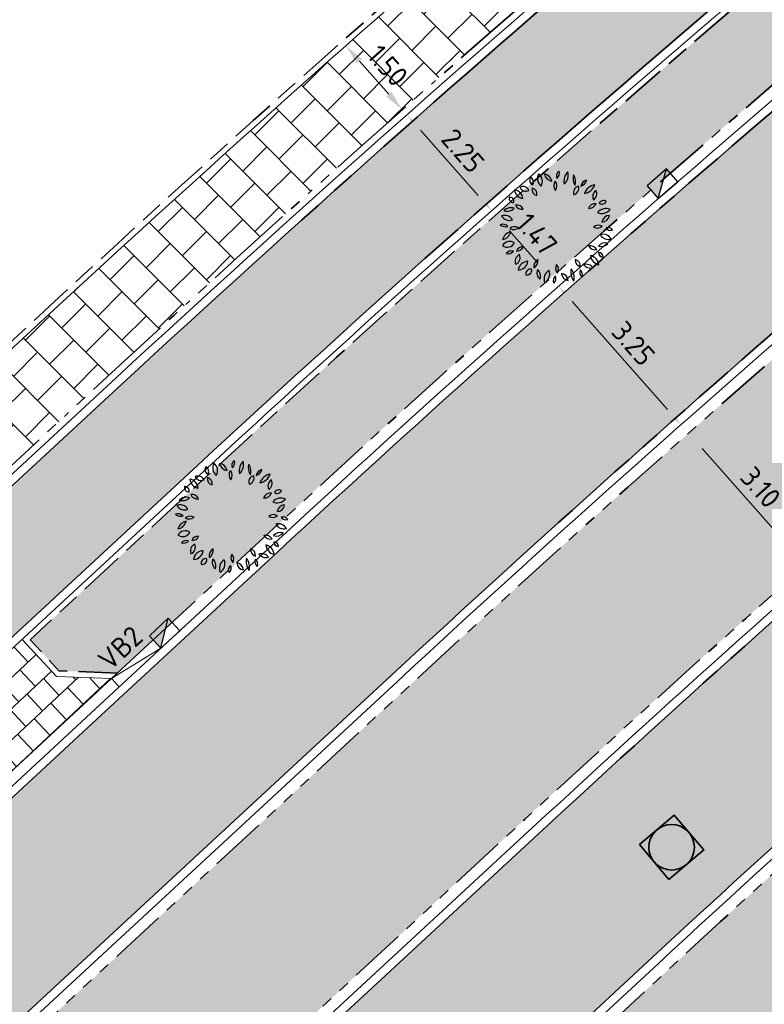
# Model space of a CAD drawing. Header units: metres. Extents: x 196651 to 397723, y 354703 to 710691.
# Tile 46 of 256: x 197622 to 197635, y 356023 to 356040. Entities that reach past the tile are written whole.
import ezdxf
from ezdxf.enums import TextEntityAlignment as Align

# ---------------------------------------------------------------- set-up
doc = ezdxf.new("R2010")
doc.units = ezdxf.units.M
doc.header["$MEASUREMENT"] = 0
for name, pattern in [('VH-OPSLUITBAND_100X200', [16, 8, -2, 4, -2]), ('VH-RIJWIELPADBAND_410X225', [28, 16, -2, 2, -2, 0, -2, 2, -2]), ('VH-RWSBAND_110X220', [24, 10, -2, 2, -2, 2, -2, 2, -2]), ('VH-TROTTOIRBAND_180-200', [20, 10, -2, 2, -2, 2, -2])]:
    doc.linetypes.add(name, pattern=pattern)
doc.layers.add('N-WE-GR-BOOM', color=96, linetype='Continuous')
doc.layers.add('N-WE-RI-HWA_KOLK_TROTTOIR-S', color=150, linetype='Continuous')
for name, color, linetype, lineweight in [('N-WE-GR-GRAS_BERM-A', 86, 'Continuous', 5), ('N-WE-RI-PUT_OPHOOGTEBRENGEN-G', 7, 'Continuous', 35), ('N-WE-VH-GOOT_TEGEL-G', 170, 'Continuous', 35), ('N-WE-VH-KANTOPSLUITING_INRITBAND-G', 1, 'Continuous', 35), ('N-WE-VH-KANTOPSLUITING_OPSLUITBAND_100X200-G', 5, 'VH-OPSLUITBAND_100X200', 35), ('N-WE-VH-KANTOPSLUITING_RIJWIELPADBAND_410X250-G', 5, 'VH-RIJWIELPADBAND_410X225', 35), ('N-WE-VH-KANTOPSLUITING_TEKST-T', 7, 'VH-OPSLUITBAND_100X200', 35), ('N-WE-VH-KANTOPSLUITING_TROTTOIRBAND_180 200-G', 6, 'VH-TROTTOIRBAND_180-200', 35), ('N-WE-VH-KANTOPSLUITING_TROTTOIRBAND_RWS_110 220-G', 6, 'VH-RWSBAND_110X220', 35), ('N-WE-VH-KANTVERHARDING-G', 1, 'Continuous', 5), ('N-WE-VH-VERHARDING_ASFALT_DEKLAAG-G_ZWART', 252, 'Continuous', 5), ('N-WE-VH-VERHARDING_HERSTRATEN-A', 252, 'Continuous', 5), ('N-WE-VH-VERHARDING_TEGEL-200X200X50-A', 252, 'Continuous', 18), ('N-WE-VH-VERHARDING_TEGEL-A', 252, 'Continuous', 5), ('X-XX-AL-AANPIJLING-M', 7, 'Continuous', 18)]:
    doc.layers.add(name, color=color, linetype=linetype, lineweight=lineweight)
doc.layers.add('N-WE-VH-VERHARDING_ASFALT_DEKLAAG-G_ROOD', color=7, linetype='Continuous', lineweight=5, true_color=0xbf4040)
doc.styles.add('ATT', font='romans.shx')
doc.styles.add('NLCS-ISO', font='NLCS-ISO.ttf')
doc.styles.add('NLCS-ISO-M200-T18', font='NLCS-ISO.ttf')
doc.dimstyles.new('NLCS-M200-T18-PIJL', dxfattribs={"dimscale": 0.2, "dimtxt": 1.799999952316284, "dimasz": 1.8, "dimexe": 2, "dimexo": 2, "dimgap": 0.7, "dimtad": 1, "dimzin": 0, "dimdsep": 46, "dimtxsty": 'NLCS-ISO-M200-T18', "dimcen": 0, "dimdle": 2, "dimse1": 1, "dimse2": 1, "dimclrd": 256, "dimclre": 256, "dimclrt": 256, "dimadec": 1, "dimazin": 0, "dimtfac": 1, "dimtofl": 0, "dimtmove": 1, "dimatfit": 0, "dimfxl": 2, "dimfxlon": 1, "dimtfillclr": 254, "dimtolj": 1, "dimtzin": 0, "dimlwd": 18, "dimlwe": 18, "dimarcsym": 0})
pattern_1 = [(0, (0, 0), (1, 1), [0.12, -0.8]), (45, (0.4, 0.2), (-0.1131370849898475, 1.866761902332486), [0.12, -0.8]), (29.99999999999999, (0.08, 0.12), (0.2274613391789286, 1.286025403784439), [0.12, -0.8]), (15, (0.32, 0.48), (0.3856270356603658, 0.7244941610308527), [0.12, -0.8]), (135, (0.16, 2), (-0.02828427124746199, -0.6505382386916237), [0.12, -0.8]), (150, (1.2, 0.4), (0.2156921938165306, -0.5864101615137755), [0.12, -0.8]), (165, (0.24, 0.04), (0.1434520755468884, -0.7010146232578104), [0.12, -0.8]), (85, (0.4, 0.4), (-0.872677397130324, 1.040016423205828), [0.12, -0.8]), (99.99999999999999, (0, 0), (-1.112117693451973, 0.7787131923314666), [0.12, -0.7999999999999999])]

# ---------------------------------------------------------------- blocks, each defined once
blk = doc.blocks.new('TEKST TB')
at = {"style": 'NLCS-ISO'}
blk.add_attdef('TEKST_TROTTOIRBANDEN', text='', height=0.36, rotation=0.340705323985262, dxfattribs=at).set_placement((0, 0), align=Align.BOTTOM_CENTER)
blk = doc.blocks.new('N-SRI-HWA-KOLK_TROTTOIR-SO')
blk.add_hatch(color=256).paths.add_polyline_path([(1.125000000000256, 0.7499999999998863), (-1.124999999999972, 0.7499999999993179), (-1.124999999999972, -0.7499999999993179)])
blk.add_line((-1.124999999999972, -0.7499999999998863), (1.124999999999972, 0.7499999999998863))
at = {"flags": 128}
blk.add_lwpolyline([(-1.124999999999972, -0.7499999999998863), (1.124999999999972, -0.7499999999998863), (1.124999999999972, 0.7499999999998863), (-1.124999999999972, 0.7499999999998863)], close=True, dxfattribs=at)
blk = doc.blocks.new('*D320')
at = {"layer": 'Defpoints', "color": 0, "ltscale": 0.2, "transparency": 16777216}
for p in [(197627.4088212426, 356039.5186579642), (197628.4025785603, 356038.3950715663), (197628.4025785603, 356038.3950715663)]:
    blk.add_point(p, dxfattribs=at)
at = {"layer": 'X-XX-AL-AANPIJLING-M', "linetype": 'Continuous', "lineweight": 18, "ltscale": 0.2, "transparency": 16777216}
blk.add_line((197627.6473229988, 356039.2489972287), (197628.1640768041, 356038.6647323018), dxfattribs=at)
at = {"layer": 'X-XX-AL-AANPIJLING-M', "ltscale": 0.2, "transparency": 16777216}
for points in [[(197627.6922664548, 356039.2887475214), (197627.602379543, 356039.209246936), (197627.4088212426, 356039.5186579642)], [(197628.20902026, 356038.7044825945), (197628.1191333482, 356038.6249820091), (197628.4025785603, 356038.3950715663)]]:
    blk.add_solid(points, dxfattribs=at)
at = {"layer": 'X-XX-AL-AANPIJLING-M', "ltscale": 0.2, "transparency": 16777216, "insert": (197628.1453983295, 356039.1688663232), "char_height": 0.3599999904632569, "attachment_point": 5, "rotation": 311.4911900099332, "style": 'NLCS-ISO-M200-T18'}
blk.add_mtext('\\A1;1.50', dxfattribs=at)
blk = doc.blocks.new('*D1991')
at = {"layer": 'Defpoints', "color": 0, "ltscale": 0.2, "transparency": 16777216}
for p in [(197628.4820791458, 356038.3051846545), (197629.9727151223, 356036.6198050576), (197629.9727151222, 356036.6198050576)]:
    blk.add_point(p, dxfattribs=at)
at = {"layer": 'X-XX-AL-AANPIJLING-M', "linetype": 'Continuous', "lineweight": 18, "ltscale": 0.2, "transparency": 16777216}
blk.add_line((197628.720580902, 356038.035523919), (197629.734213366, 356036.8894657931), dxfattribs=at)
at = {"layer": 'X-XX-AL-AANPIJLING-M', "ltscale": 0.2, "transparency": 16777216}
for points in [[(197628.7655243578, 356038.0752742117), (197628.6756374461, 356037.9957736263), (197628.4820791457, 356038.3051846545)], [(197629.7791568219, 356036.9292160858), (197629.6892699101, 356036.8497155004), (197629.9727151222, 356036.6198050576)]]:
    blk.add_solid(points, dxfattribs=at)
at = {"layer": 'X-XX-AL-AANPIJLING-M', "ltscale": 0.2, "transparency": 16777216, "insert": (197629.4670955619, 356037.674496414), "char_height": 0.3599999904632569, "attachment_point": 5, "rotation": 311.4911900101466, "style": 'NLCS-ISO-M200-T18'}
blk.add_mtext('\\A1;2.25', dxfattribs=at)
blk = doc.blocks.new('*D321')
at = {"layer": 'Defpoints', "color": 0, "ltscale": 0.2, "transparency": 16777216}
for p in [(197630.0389656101, 356036.5448992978), (197631.0138785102, 356035.4426299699), (197631.0138789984, 356035.4426304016)]:
    blk.add_point(p, dxfattribs=at)
at = {"layer": 'X-XX-AL-AANPIJLING-M', "linetype": 'Continuous', "lineweight": 18, "ltscale": 0.2, "transparency": 16777216}
blk.add_line((197630.2774691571, 356036.2752401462), (197630.7753759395, 356035.7122899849), dxfattribs=at)
at = {"layer": 'X-XX-AL-AANPIJLING-M', "ltscale": 0.2, "transparency": 16777216}
for points in [[(197630.322412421, 356036.314990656), (197630.2325258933, 356036.2354896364), (197630.0389660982, 356036.5448997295)], [(197630.8203192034, 356035.7520404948), (197630.7304326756, 356035.6725394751), (197631.0138789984, 356035.4426304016)]]:
    blk.add_solid(points, dxfattribs=at)
at = {"layer": 'X-XX-AL-AANPIJLING-M', "ltscale": 0.2, "transparency": 16777216, "insert": (197630.7661199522, 356036.2057677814), "char_height": 0.3599999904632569, "attachment_point": 5, "rotation": 311.49146679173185, "style": 'NLCS-ISO-M200-T18'}
blk.add_mtext('\\A1;1.47', dxfattribs=at)
blk = doc.blocks.new('*D322')
at = {"layer": 'Defpoints', "color": 0, "ltscale": 0.2, "transparency": 16777216}
for p in [(197631.1463806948, 356035.2928195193), (197633.2984833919, 356032.8595304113), (197633.2984960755, 356032.8595416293)]:
    blk.add_point(p, dxfattribs=at)
at = {"layer": 'X-XX-AL-AANPIJLING-M', "linetype": 'Continuous', "lineweight": 18, "ltscale": 0.2, "transparency": 16777216}
blk.add_line((197631.3848697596, 356035.0231475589), (197633.0599816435, 356033.1291911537), dxfattribs=at)
at = {"layer": 'X-XX-AL-AANPIJLING-M', "ltscale": 0.2, "transparency": 16777216}
for points in [[(197631.4298132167, 356035.0628978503), (197631.3399263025, 356034.9833972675), (197631.1463680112, 356035.2928083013)], [(197633.1049251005, 356033.1689414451), (197633.0150381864, 356033.0894408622), (197633.2984833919, 356032.8595304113)]]:
    blk.add_solid(points, dxfattribs=at)
at = {"layer": 'X-XX-AL-AANPIJLING-M', "ltscale": 0.2, "transparency": 16777216, "insert": (197632.4621241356, 356034.2881709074), "char_height": 0.3599999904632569, "attachment_point": 5, "rotation": 311.49118835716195, "style": 'NLCS-ISO-M200-T18'}
blk.add_mtext('\\A1;3.25', dxfattribs=at)
blk = doc.blocks.new('*D323')
at = {"layer": 'Defpoints', "color": 0, "ltscale": 0.2, "transparency": 16777216}
for p in [(197633.4309845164, 356032.7097190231), (197635.4847497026, 356030.3876405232), (197635.4847497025, 356030.3876405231)]:
    blk.add_point(p, dxfattribs=at)
at = {"layer": 'X-XX-AL-AANPIJLING-M', "linetype": 'Continuous', "lineweight": 18, "ltscale": 0.2, "transparency": 16777216}
blk.add_line((197633.6694862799, 356032.440058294), (197635.246247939, 356030.6573012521), dxfattribs=at)
at = {"layer": 'X-XX-AL-AANPIJLING-M', "ltscale": 0.2, "transparency": 16777216}
for points in [[(197633.7144297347, 356032.479808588), (197633.624542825, 356032.4003080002), (197633.4309845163, 356032.7097190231)], [(197635.2911913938, 356030.6970515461), (197635.2013044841, 356030.6175509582), (197635.4847497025, 356030.3876405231)]]:
    blk.add_solid(points, dxfattribs=at)
at = {"layer": 'X-XX-AL-AANPIJLING-M', "ltscale": 0.2, "transparency": 16777216, "insert": (197634.6975655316, 356031.7606813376), "char_height": 0.3599999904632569, "attachment_point": 5, "rotation": 311.4911915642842, "style": 'NLCS-ISO-M200-T18'}
blk.add_mtext('\\A1;3.10', dxfattribs=at)
blk = doc.blocks.new('12PPLT06')
at = {"color": 0, "linetype": 'ByBlock'}
for centre, radius, start, end in [((-0.1922265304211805, 0.4144898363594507), 0.04510308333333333, 146.815069, 244.019343), ((-0.2497319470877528, 0.3986316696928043), 0.04510308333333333, 326.815069, 64.019343), ((-0.0861073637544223, 0.4282650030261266), 0.08348141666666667, 149.473723, 231.758585), ((-0.209690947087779, 0.4051008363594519), 0.08348141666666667, 329.473723, 51.758585), ((-0.02870544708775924, 0.4858358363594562), 0.08172058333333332, 192.305955, 259.684897), ((-0.1231813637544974, 0.388018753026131), 0.08172058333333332, 12.305955, 79.68489699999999), ((0.05000580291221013, 0.4504235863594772), 0.05243733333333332, 125.409332, 202.710088), ((-0.02874894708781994, 0.4729173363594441), 0.05243733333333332, 305.409332, 22.710088), ((0.1770898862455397, 0.4065607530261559), 0.1137750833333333, 133.811686, 194.307734), ((-0.01192153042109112, 0.4605457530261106), 0.1137750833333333, 313.811686, 14.307734), ((0.2574144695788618, 0.4291249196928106), 0.1143496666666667, 163.464229, 212.790564), ((0.05166538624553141, 0.3997421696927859), 0.1143496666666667, 343.464229, 32.790564), ((-0.2982741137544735, 0.2994408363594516), 0.05821033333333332, 25.453651, 116.685197), ((-0.2718556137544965, 0.3764686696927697), 0.05821033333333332, 205.453651, 296.6851970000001), ((0.04061563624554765, 0.3678615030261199), 0.06638033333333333, 145.524785, 220.832734), ((-0.06433119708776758, 0.3620330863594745), 0.06638033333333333, 325.524785, 40.83273399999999), ((0.2042821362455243, 0.3047935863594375), 0.05733175, 103.891386, 198.903947), ((0.1362783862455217, 0.3418740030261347), 0.05733175, 283.891386, 18.903947), ((0.2788443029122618, 0.3492606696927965), 0.0671975, 104.100357, 168.465016), ((0.1966333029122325, 0.4278707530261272), 0.0671975, 284.100357, 348.465016), ((0.3554936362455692, 0.2580414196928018), 0.1178019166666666, 100.300505, 160.447649), ((0.2234203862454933, 0.4133692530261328), 0.1178019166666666, 280.300505, 340.447649), ((-0.3812560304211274, 0.2554981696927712), 0.03687258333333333, 163.493346, 274.469734), ((-0.4137354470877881, 0.2292142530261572), 0.03687258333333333, 343.493346, 94.469734), ((-0.2877341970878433, 0.3336924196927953), 0.081791, 183.318929, 263.190365), ((-0.3790860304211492, 0.2477432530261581), 0.081791, 3.318929, 83.19036499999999), ((-0.1618326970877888, 0.3338885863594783), 0.05570899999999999, 168.806602, 257.639098), ((-0.2284075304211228, 0.2902852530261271), 0.05570899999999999, 348.806602, 77.639098), ((0.3801633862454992, 0.2704886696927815), 0.06404974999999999, 122.581735, 207.179988), ((0.2886953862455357, 0.2952014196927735), 0.06404974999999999, 302.581735, 27.17998800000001), ((-0.3534903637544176, 0.1337669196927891), 0.06314383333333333, 22.572306, 98.33354299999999), ((-0.3043353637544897, 0.2204817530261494), 0.06314383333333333, 202.572306, 278.3335430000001), ((0.3410773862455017, 0.143559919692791), 0.06633966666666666, 86.02821899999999, 161.369762), ((0.2828089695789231, 0.230933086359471), 0.06633966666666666, 266.028219, 341.369762), ((0.4133008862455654, 0.1913606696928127), 0.04460749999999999, 59.98145400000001, 155.66759), ((0.3949721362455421, 0.248364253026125), 0.04460749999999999, 239.981454, 335.66759), ((-0.415484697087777, 0.1406452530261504), 0.07996766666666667, 210.948236, 290.578394), ((-0.4559597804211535, 0.02465575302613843), 0.07996766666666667, 30.948236, 110.578394), ((-0.4032495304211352, 0.08753425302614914), 0.08471958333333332, 69.720138, 135.64891), ((-0.4344656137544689, 0.226225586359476), 0.08471958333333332, 249.720138, 315.64891), ((0.3983755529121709, 0.2140967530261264), 0.09187275, 244.7352629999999, 320.578115), ((0.4301350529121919, 0.07267058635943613), 0.09187275, 64.735263, 140.578115), ((0.4628914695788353, 0.03809850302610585), 0.06592175, 90.25287399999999, 173.522083), ((0.3970997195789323, 0.1114569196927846), 0.06592175, 270.252874, 353.5220830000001), ((-0.450188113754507, 0.06701016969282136), 0.06300191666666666, 224.25765, 288.592661), ((-0.4752231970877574, -0.03667174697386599), 0.06300191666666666, 44.25764999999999, 108.592661), ((-0.3678316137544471, -0.06481383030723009), 0.06992266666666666, 60.509485, 129.29199), ((0.3567975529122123, 0.05846016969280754), 0.06502333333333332, 238.874764, 311.213524), ((0.3660280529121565, -0.0461168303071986), 0.06502333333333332, 58.874764, 131.213524), ((-0.3856936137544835, -0.1306236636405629), 0.09234183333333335, 100.876159, 165.447913), ((-0.4924966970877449, -0.01673874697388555), 0.09234183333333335, 280.876159, 345.447913), ((-0.3776902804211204, 0.05016466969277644), 0.06992266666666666, 240.509485, 309.29199), ((0.454932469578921, -0.02499216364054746), 0.08137058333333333, 209.195197, 286.718901), ((0.4073073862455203, -0.1426145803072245), 0.08137058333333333, 29.195197, 106.718901), ((0.4502331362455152, -0.04529299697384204), 0.04464991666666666, 28.19813599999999, 112.191787), ((0.4727193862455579, 0.01714758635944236), 0.04464991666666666, 208.198136, 292.191787), ((-0.4332910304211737, -0.1017925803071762), 0.07279833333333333, 234.974463, 331.379225), ((-0.411169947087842, -0.1962779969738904), 0.07279833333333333, 54.97446299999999, 151.379225), ((-0.2960180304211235, -0.2328259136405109), 0.06249758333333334, 87.172434, 157.236469), ((-0.3505646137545, -0.1462222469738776), 0.06249758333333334, 267.172434, 337.236469), ((0.2959620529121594, -0.2261938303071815), 0.06442966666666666, 28.807165, 103.91988), ((0.336918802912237, -0.1326099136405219), 0.06442966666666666, 208.807165, 283.91988), ((0.4250529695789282, -0.2125242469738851), 0.07530733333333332, 71.371166, 141.75354), ((0.3899658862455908, -0.09454383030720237), 0.07530733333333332, 251.371166, 321.75354), ((-0.3988381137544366, -0.2663327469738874), 0.05835274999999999, 71.81924599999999, 140.08176), ((-0.425385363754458, -0.1734484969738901), 0.05835274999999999, 251.819246, 320.08176), ((-0.300776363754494, -0.2997434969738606), 0.06498733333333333, 113.475292, 203.45596), ((-0.3862814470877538, -0.2660029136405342), 0.06498733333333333, 293.475292, 23.45596), ((0.3923588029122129, -0.2358448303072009), 0.0967875, 186.548686, 256.891132), ((0.2742512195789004, -0.3411484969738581), 0.0967875, 6.548686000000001, 76.891132), ((0.410380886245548, -0.2204391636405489), 0.04222583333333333, 179.255722, 267.628659), ((0.3664114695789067, -0.2620803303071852), 0.04222583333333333, 359.255722, 87.628659), ((-0.3404386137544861, -0.286296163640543), 0.08883749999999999, 271.632764, 352.026789), ((-0.2499286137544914, -0.3874203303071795), 0.08883749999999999, 91.63276400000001, 172.026789), ((-0.1213639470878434, -0.3477423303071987), 0.07992766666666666, 122.887314, 186.725334), ((-0.244141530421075, -0.289984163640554), 0.07992766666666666, 302.887314, 6.725333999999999), ((0.05309013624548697, -0.3604013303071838), 0.06279416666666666, 148.787661, 221.5977109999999), ((-0.04757369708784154, -0.3695494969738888), 0.06279416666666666, 328.787661, 41.597711), ((0.2217668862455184, -0.2893535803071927), 0.05859191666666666, 173.649981, 254.6514450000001), ((0.1480257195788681, -0.3393753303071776), 0.05859191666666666, 353.649981, 74.65144500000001), ((0.2983952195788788, -0.2774710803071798), 0.08059875, 218.696214, 286.241545), ((0.2580326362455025, -0.405242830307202), 0.08059875, 38.69621400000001, 106.241545), ((-0.2305322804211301, -0.4082693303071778), 0.04104691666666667, 76.54190600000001, 193.477426), ((-0.2608957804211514, -0.3779159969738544), 0.04104691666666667, 256.541906, 13.477426), ((-0.09836994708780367, -0.3976454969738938), 0.07587533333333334, 159.116987, 230.360624), ((-0.2176659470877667, -0.4290285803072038), 0.07587533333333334, 339.116987, 50.360624), ((-0.01992978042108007, -0.4540436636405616), 0.09055483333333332, 122.116989, 201.727527), ((-0.152194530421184, -0.4108697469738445), 0.09055483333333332, 302.116989, 21.727527), ((0.0214697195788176, -0.4669088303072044), 0.05212266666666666, 129.747505, 206.070901), ((-0.05867703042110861, -0.4497403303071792), 0.05212266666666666, 309.747505, 26.070901), ((0.1123076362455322, -0.397803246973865), 0.07050225, 185.31956, 260.418968), ((0.03037446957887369, -0.4738584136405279), 0.07050225, 5.31956, 80.41896799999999), ((0.2468061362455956, -0.3953419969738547), 0.1233375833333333, 165.20711, 218.321749), ((0.0307931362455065, -0.4403295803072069), 0.1233375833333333, 345.20711, 38.321749), ((0.2555320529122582, -0.3939920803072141), 0.05361883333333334, 156.775419, 231.2879720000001), ((0.1727245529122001, -0.4146869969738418), 0.05361883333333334, 336.775419, 51.287972)]:
    blk.add_arc(centre, radius, start, end, dxfattribs=at)
at = {"color": 0, "linetype": 'ByBlock', "style": 'ATT'}
for tag, p, flags in [('ITEM', (-0.9110891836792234, -3.045691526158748), 3), ('ROOM_NUMBER', (-0.9110891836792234, -4.379024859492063), 1)]:
    blk.add_attdef(tag, p, '', height=1, dxfattribs=dict(at, flags=flags))
blk = doc.blocks.new('*D1796')
at = {"layer": 'Defpoints', "color": 0, "transparency": 16777216}
for p in [(197656.5246603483, 356038.2042141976), (197542.917928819, 355978.7313126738)]:
    blk.add_point(p, dxfattribs=at)
at = {"layer": 'X-XX-AL-AANPIJLING-M', "linetype": 'Continuous', "lineweight": 18, "transparency": 16777216}
blk.add_line((197654.299166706, 356037.0391726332), (197656.2057201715, 356038.0372496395), dxfattribs=at)
at = {"layer": 'X-XX-AL-AANPIJLING-M', "transparency": 16777216}
blk.add_solid([(197656.1778927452, 356038.0904063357), (197656.2335475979, 356037.9840929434), (197656.5246603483, 356038.2042141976)], dxfattribs=at)
at = {"layer": 'X-XX-AL-AANPIJLING-M', "transparency": 16777216, "insert": (197654.9445604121, 356037.7382312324), "char_height": 0.3599999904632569, "attachment_point": 5, "rotation": 27.631969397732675, "style": 'NLCS-ISO-M200-T18'}
blk.add_mtext('\\A1;R128.23', dxfattribs=at)
blk = doc.blocks.new('OP HOOGTE BRENGEN PUT')
at = {"layer": 'N-WE-RI-PUT_OPHOOGTEBRENGEN-G', "flags": 128}
blk.add_lwpolyline([(-0.4000000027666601, -0.3999999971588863), (-0.4000000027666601, 0.400000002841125), (0.3999999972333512, 0.400000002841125), (0.3999999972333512, -0.3999999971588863)], close=True, dxfattribs=at)
at = {"layer": 'N-WE-RI-PUT_OPHOOGTEBRENGEN-G'}
blk.add_circle((0, 0), 0.4, dxfattribs=at)

msp = doc.modelspace()

# ---------------------------------------------------------------- hatches: boundary and pattern name
at = {"layer": 'N-WE-GR-GRAS_BERM-A'}
h = msp.add_hatch(dxfattribs=at)
h.set_pattern_fill('AGR-GRAS_01', color=256, scale=0.04, pattern_type=2)
h.set_pattern_definition(pattern_1)
h.paths.add_polyline_path([(197646.0248053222, 356047.8998434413), (197645.3140040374, 356048.7993259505, 0.4473003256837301), (197644.8675597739, 356048.8265147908), (197644.1160823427, 356048.1410019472), (197644.0561330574, 356048.2123695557), (197643.7334879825, 356047.9591073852, 0.02028523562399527), (197624.9735406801, 356031.9623179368), (197621.8624689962, 356029.0835766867), (197622.3680213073, 356028.5372234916), (197623.3956809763, 356028.4973630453), (197624.0258621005, 356029.0804831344), (197625.9740445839, 356030.8831781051, -0.01770595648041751), (197642.1991856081, 356044.8636574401, -0.001353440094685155), (197642.8402659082, 356045.3748057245), (197644.9284380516, 356047.030528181)])
h = msp.add_hatch(dxfattribs=at)
h.set_pattern_fill('AGR-GRAS_01', color=256, scale=0.04, pattern_type=2)
h.set_pattern_definition(pattern_1)
h.paths.add_polyline_path([(197647.0319110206, 356040.0858723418), (197647.9349771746, 356040.8019181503), (197650.1618548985, 356042.6323622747), (197648.2712695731, 356045.0248008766), (197646.0148327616, 356043.2356604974), (197645.1058831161, 356042.5149496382, 0.001353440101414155), (197644.480253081, 356042.0161202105, 0.01770595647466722), (197628.4508864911, 356028.2043309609), (197611.420804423, 356012.4460313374, -0.03639260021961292), (197599.4607673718, 356003.1184633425, 0.2586197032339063), (197596.8885766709, 355998.1173314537, 0.5849516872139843), (197598.124892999, 355997.4719245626, 0.04232319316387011), (197608.7614198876, 356005.7617080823), (197630.5563107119, 356025.9289872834, -0.01770595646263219), (197646.4194031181, 356039.5975054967, -0.001353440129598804)])
h = msp.add_hatch(dxfattribs=at)
h.set_pattern_fill('AGR-GRAS_01', color=256, scale=0.04, pattern_type=2)
h.set_pattern_definition(pattern_1)
edge = h.paths.add_edge_path()
edge.add_line((197600.9564190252, 355990.527303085), (197601.4449200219, 355989.7198159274))
edge.add_arc((197594.3615779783, 355999.2820471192), 11.8999999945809, 306.529659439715, 314.5675325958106)
edge.add_line((197602.7123965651, 355990.8042037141), (197619.1501621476, 356006.9956797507))
edge.add_line((197619.1501621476, 356006.9956797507), (197637.1536797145, 356023.6547200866))
edge.add_arc((197837.3937165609, 355803.4963955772), 297.6000003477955, 130.0420228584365, 132.2873799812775, ccw=False)
edge.add_arc((197653.7316160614, 356022.210490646), 11.99999998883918, 120.79129305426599, 130.5330961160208, ccw=False)
edge.add_line((197647.5886681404, 356032.5189430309), (197653.5633738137, 356036.0793519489))
edge.add_line((197653.5633738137, 356036.0793519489), (197653.4609913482, 356036.2511594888))
edge.add_line((197653.4609913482, 356036.2511594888), (197654.6636441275, 356036.967836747))
edge.add_line((197654.6636441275, 356036.967836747), (197652.4414668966, 356039.7798878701))
edge.add_line((197652.4414668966, 356039.7798878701), (197650.2054549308, 356037.9421725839))
edge.add_line((197650.2054549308, 356037.9421725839), (197649.3017788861, 356037.2256431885))
edge.add_arc((197736.9360529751, 355926.70262091), 141.0500069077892, 128.4110802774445, 128.7212656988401)
edge.add_arc((197831.4226988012, 355808.8536745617), 292.0999999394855, 128.7212657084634, 132.7787480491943)
edge.add_line((197633.0374032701, 356023.2497670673), (197611.2425124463, 356003.0824878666))
edge.add_arc((197554.5965147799, 356064.2975880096), 83.4029827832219, 304.6657377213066, 312.7799353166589, ccw=False)
edge.add_line((197602.0351128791, 355995.6999426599), (197602.0918188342, 355995.6175654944))
edge.add_line((197602.0918188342, 355995.6175654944), (197601.7980567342, 355995.4153485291))
edge.add_line((197601.7980567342, 355995.4153485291), (197602.3388252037, 355994.6326422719))
edge.add_line((197602.3388252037, 355994.6326422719), (197602.2969025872, 355994.5169116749))
edge.add_line((197602.2969025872, 355994.5169116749), (197602.480488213, 355994.2489927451))
edge.add_line((197602.480488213, 355994.2489927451), (197600.9564190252, 355990.527303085))
at = {"layer": 'N-WE-VH-VERHARDING_ASFALT_DEKLAAG-G_ROOD'}
h = msp.add_hatch(color=256, dxfattribs=at)
edge = h.paths.add_edge_path()
edge.add_arc((197831.420573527, 355808.8538610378), 304.2200000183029, 130.3562623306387, 132.7787480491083)
edge.add_line((197624.8037483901, 356032.1458133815), (197607.7802213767, 356016.3935792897))
edge.add_arc((197554.2789387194, 356074.1989401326), 78.76450335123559, 302.2666274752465, 312.78555256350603, ccw=False)
edge.add_line((197596.3281507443, 356007.5978083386), (197595.1872121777, 356009.1837028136))
edge.add_arc((197554.2789443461, 356074.1989282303), 76.8144902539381, 302.1785371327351, 312.7787480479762)
edge.add_line((197606.4489729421, 356017.8184881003), (197623.4793684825, 356033.5770778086))
edge.add_arc((197831.4205735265, 355808.8538610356), 306.1700000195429, 130.3717002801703, 132.7787480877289, ccw=False)
edge.add_line((197633.1008908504, 356042.1120278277), (197634.4264476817, 356040.6794911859))
at = {"layer": 'N-WE-VH-VERHARDING_ASFALT_DEKLAAG-G_ZWART'}
h = msp.add_hatch(color=256, dxfattribs=at)
edge = h.paths.add_edge_path()
edge.add_line((197646.229993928, 356047.6158668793), (197643.057720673, 356045.1005550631))
edge.add_arc((197736.936049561, 355926.7026251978), 151.1000014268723, 128.4110802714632, 128.7212656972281)
edge.add_arc((197831.4226988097, 355808.8536745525), 302.1499999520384, 128.7212657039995, 132.7787480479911)
edge.add_line((197626.2117537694, 356030.6262844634), (197609.1957308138, 356014.8809940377))
edge.add_arc((197541.4517716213, 356089.8330717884), 101.0299854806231, 311.93443325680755, 312.1082305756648, ccw=False)
edge.add_arc((197541.4517818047, 356089.8330605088), 101.0299702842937, 303.7588192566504, 311.9344332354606, ccw=False)
edge.add_line((197597.5939554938, 356005.8383509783), (197599.3169656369, 356003.4433821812))
edge.add_arc((197541.4496564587, 356089.8332470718), 103.9799703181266, 303.8157219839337, 312.1178106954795)
edge.add_line((197611.1845757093, 356012.7042948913), (197628.2131773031, 356028.4612246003))
edge.add_arc((197831.420573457, 355808.8538611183), 299.1999999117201, 128.7212657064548, 132.7787480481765, ccw=False)
edge.add_arc((197736.93392018, 355926.7028168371), 148.1499949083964, 128.4110802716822, 128.7212657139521, ccw=False)
edge.add_line((197644.8884283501, 356042.7892002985), (197648.1124034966, 356045.3455068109))
edge.add_line((197648.1124034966, 356045.3455068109), (197646.229993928, 356047.6158668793))
h = msp.add_hatch(color=256, dxfattribs=at)
edge = h.paths.add_edge_path()
edge.add_line((197651.146197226, 356039.1683824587), (197649.3127988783, 356041.4813932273))
edge.add_line((197649.3127988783, 356041.4813932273), (197648.1548453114, 356040.5295810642))
edge.add_line((197648.1548453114, 356040.5295810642), (197647.2493657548, 356039.8116216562))
edge.add_arc((197736.9339161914, 355926.702821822), 144.349988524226, 128.4110802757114, 128.7212657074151)
edge.add_arc((197831.4205735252, 355808.8538610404), 295.4000000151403, 128.7212657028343, 132.7787480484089)
edge.add_line((197630.7940198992, 356025.6720936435), (197608.9991290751, 356005.5048144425))
edge.add_arc((197554.5637252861, 356064.3334581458), 80.15000003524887, 306.28204235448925, 312.7787480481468, ccw=False)
edge.add_line((197601.9933338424, 355999.7234377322), (197603.7187317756, 355997.3287622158))
edge.add_arc((197554.5658506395, 356064.3332715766), 83.0999999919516, 306.2628676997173, 312.778748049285)
edge.add_line((197611.0048032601, 356003.3393815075), (197632.799694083, 356023.5066607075))
edge.add_arc((197831.4226988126, 355808.8536745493), 292.4499999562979, 128.7212657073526, 132.778748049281, ccw=False)
edge.add_arc((197736.9360447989, 355926.7026311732), 141.399993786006, 128.4110802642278, 128.7212657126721, ccw=False)
edge.add_line((197649.0843241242, 356037.4998938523), (197649.9855954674, 356038.2145165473))
edge.add_line((197649.9855954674, 356038.2145165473), (197651.146197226, 356039.1683824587))
at = {"layer": 'N-WE-VH-VERHARDING_HERSTRATEN-A', "lineweight": 9}
h = msp.add_hatch(dxfattribs=at)
h.set_pattern_fill('ANSI31', color=256, scale=2.5, angle=38)
h.set_pattern_definition([(83.00000000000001, (198071.144982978, 356148.7823458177), (-0.3101706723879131, 0.03808416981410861), [])])
h.paths.add_polyline_path([(197646.803415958, 356027.3036327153), (197647.4829472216, 356026.5692594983, 0.00816197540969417), (197640.359604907, 356020.190554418), (197622.4112579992, 356003.5826442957), (197608.8365147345, 355990.2112934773), (197608.245502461, 355991.0327952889), (197621.7206312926, 356004.3060242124), (197639.6807042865, 356020.9247846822, -0.008134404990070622)])
at = {"layer": 'N-WE-VH-VERHARDING_TEGEL-200X200X50-A'}
h = msp.add_hatch(dxfattribs=at)
h.set_pattern_fill('AVH-TEGEL_200X200_HALFST', color=256, scale=2, angle=133, pattern_type=2)
h.set_pattern_definition([(133, (197621.3291409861, 356026.5851493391), (-0.4190700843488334, 0.1561418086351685), [0.4, -0.4]), (223, (197621.3291409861, 356026.5851493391), (0.2727993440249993, -0.2925414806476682), [])])
h.paths.add_polyline_path([(197619.3540527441, 356024.7575578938), (197623.2918802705, 356028.4013140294), (197622.3227552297, 356028.4389040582), (197621.7211539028, 356029.089057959), (197618.7900414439, 356026.3768368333), (197619.3916427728, 356025.7266829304)])
at = {"layer": 'N-WE-VH-VERHARDING_TEGEL-A'}
h = msp.add_hatch(dxfattribs=at)
h.set_pattern_fill('AVH-TEGEL_300X300_HALFST', color=256, scale=2, angle=45, style=0, pattern_type=2)
h.set_pattern_definition([(45, (0, 0), (0.2121320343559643, 0.6363961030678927), [0.6, -0.6]), (135, (0, 0), (-0.4242640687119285, -0.4242640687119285), [])])
edge = h.paths.add_edge_path()
edge.add_line((197619.0960698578, 356031.9326215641), (197620.1148235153, 356030.831648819))
edge.add_line((197620.1148235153, 356030.831648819), (197623.2959929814, 356033.7752530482))
edge.add_arc((197831.4205735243, 355808.8538610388), 306.440000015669, 128.1311707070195, 132.7787480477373, ccw=False)
edge.add_arc((197636.1082911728, 356057.6739848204), 9.879999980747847, 308.1024320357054, 312.7416390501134)
edge.add_line((197642.8137837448, 356050.4178998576), (197641.91098244, 356051.5741908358))
edge.add_arc((197831.4205735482, 355808.8538610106), 307.9400000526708, 127.9817732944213, 132.7787480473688)
edge.add_line((197622.2772393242, 356034.8762257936), (197619.0960698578, 356031.9326215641))
h.paths.add_polyline_path([(197617.1804106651, 356028.1163737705), (197616.1616570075, 356029.2173465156), (197605.058067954, 356018.943563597), (197606.0730295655, 356017.8390868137)])

# ---------------------------------------------------------------- linework, layer by layer
at = {"layer": 'N-WE-VH-GOOT_TEGEL-G', "flags": 128}
for points in [[(197866.1533364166, 356128.2646931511, 0.3269534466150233), (197857.8188387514, 356133.0875539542), (197856.1657519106, 356132.9093047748, 0.06128720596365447), (197825.0365349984, 356125.6260440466, 0.01212265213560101), (197818.5935215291, 356123.0787361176), (197814.9221508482, 356121.4736490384), (197802.4610331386, 356115.9584449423), (197789.9629197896, 356107.1472932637), (197768.0015965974, 356097.4273642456), (197745.0209239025, 356090.535851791), (197713.0206198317, 356076.3727396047, 0.0597998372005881), (197653.0758249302, 356040.7542891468), (197649.9855954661, 356038.214516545), (197649.0843240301, 356037.4998937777, 0.001353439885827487), (197648.4857849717, 356037.0226646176, 0.01770595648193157), (197632.799694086, 356023.5066607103), (197611.0048032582, 356003.3393815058, -0.211706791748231), (197547.2728054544, 355981.5539173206, -0.211706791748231)], [(197543.7184961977, 356007.9375179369, 0.4259856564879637), (197550.9824665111, 355998.6965562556, 0.1031561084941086), (197579.9052222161, 356001.7851188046, 0.1019807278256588), (197606.4501345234, 356017.8195629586), (197623.4793686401, 356033.5770779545, -0.02028559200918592), (197642.3754352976, 356049.6899144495, 0.03995085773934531), (197643.5654582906, 356050.7882617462), (197644.0752422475, 356051.3403508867, -0.04326172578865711), (197645.3330549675, 356052.4859614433, -0.05896844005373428), (197707.344260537, 356089.1933578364)], [(197552.0905729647, 355993.1120416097, 0.04441024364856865), (197570.6115782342, 355994.2014999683, 0.07222075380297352), (197586.7484237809, 355999.3655605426, 0.01799439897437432), (197590.4916093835, 356001.3616226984, 0.01591368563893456), (197593.6749732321, 356003.347262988, 0.03725170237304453), (197605.9302696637, 356012.0540177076, 0.009930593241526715), (197608.9680647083, 356014.6758490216, 0.0007583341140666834), (197609.1957308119, 356014.8809940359), (197620.1012939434, 356024.9721451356), (197623.0324064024, 356027.6843662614), (197626.2117537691, 356030.6262844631, -0.01770595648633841), (197642.4181219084, 356044.5905880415, -0.001353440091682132), (197643.0577206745, 356045.1005550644), (197645.1458928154, 356046.7562775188), (197648.053396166, 356049.0616519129, -0.006274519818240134), (197651.0541711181, 356051.3802520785, -0.002920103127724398), (197652.4703531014, 356052.4334775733, -0.03999413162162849), (197693.533524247, 356077.8176833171)], [(197544.9629348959, 355997.7781856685, -0.1221106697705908), (197545.5158321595, 355997.80305923, 0.008640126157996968), (197547.844345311, 355997.377461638, 0.1214245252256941), (197580.529359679, 355999.9374939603, 0.1020953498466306), (197607.7802216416, 356016.3935795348), (197624.8037483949, 356032.145813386, -0.02028559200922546), (197643.579465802, 356048.1560270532, 0.008291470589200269), (197643.8909640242, 356048.4089977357), (197644.6867733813, 356049.1282093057), (197645.5078978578, 356050.0174760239, -0.01915570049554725), (197645.9351192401, 356050.4459916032, -0.437798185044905), (197647.6201098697, 356050.3164690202), (197648.3039604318, 356049.451091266)]]:
    msp.add_lwpolyline(points, format="xyb", dxfattribs=at)
msp.add_lwpolyline([(197645.7973779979, 356043.5099111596), (197649.8841038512, 356046.7502971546, -0.007080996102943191), (197653.2085562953, 356049.3104398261, -0.2108614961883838), (197658.0188660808, 356050.5456727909, -0.6667460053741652), (197658.503738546, 356048.4786055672, 0.007659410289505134), (197651.2446395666, 356043.0693234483), (197648.1548453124, 356040.5295810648), (197647.249365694, 356039.8116216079, 0.001353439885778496), (197646.6383394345, 356039.3244361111, 0.01770595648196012), (197630.7940199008, 356025.6720936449), (197608.9991290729, 356005.5048144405, -0.04232319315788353), (197598.3159507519, 355997.1786722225, -0.5849516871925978), (197596.5387460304, 355998.1064446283, -0.2586197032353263), (197599.2661551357, 356003.4093689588, 0.03638775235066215), (197611.1845757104, 356012.7042948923), (197628.2131773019, 356028.4612245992, -0.01770595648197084), (197644.2613167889, 356042.2891896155, -0.001353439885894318), (197644.8884282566, 356042.7892002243)], format="xyb", close=True, dxfattribs=at)
at = {"layer": 'N-WE-VH-KANTOPSLUITING_INRITBAND-G', "flags": 128}
msp.add_lwpolyline([(197619.3540527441, 356024.7575578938), (197619.8635847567, 356025.2290387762), (197622.7946972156, 356027.941259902), (197623.2918802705, 356028.4013140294)], dxfattribs=at)
at = {"layer": 'N-WE-VH-KANTOPSLUITING_OPSLUITBAND_100X200-G', "ltscale": 0.1, "flags": 128}
for points in [[(197616.0595147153, 356029.2590752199), (197622.2093224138, 356034.9496239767, -0.02092382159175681), (197641.8397470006, 356051.6454420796), (197642.2109619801, 356052.7992011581)], [(197644.0561330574, 356048.2123695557), (197643.7338286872, 356047.959374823, 0.02028559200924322), (197624.9735406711, 356031.9623179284), (197621.8624689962, 356029.0835766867), (197622.3680213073, 356028.5372234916), (197623.3956809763, 356028.4973630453)]]:
    msp.add_lwpolyline(points, format="xyb", dxfattribs=at)
at = {"layer": 'N-WE-VH-KANTOPSLUITING_RIJWIELPADBAND_410X250-G', "ltscale": 0.1, "flags": 128}
msp.add_lwpolyline([(197620.8488053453, 356031.510817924), (197623.2959929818, 356033.7752530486, -0.01946944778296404), (197641.4231219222, 356049.283563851)], format="xyb", dxfattribs=at)
at = {"layer": 'N-WE-VH-KANTOPSLUITING_TROTTOIRBAND_180 200-G', "ltscale": 0.1, "flags": 128}
for points in [[(197624.0258621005, 356029.0804831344), (197625.9740445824, 356030.8831781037, -0.01770595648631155), (197642.1991856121, 356044.8636574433, -0.001353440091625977), (197642.8402659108, 356045.3748057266), (197644.9284380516, 356047.030528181), (197646.0248053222, 356047.8998434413), (197645.3140040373, 356048.7993259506, 0.4473003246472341), (197644.8675597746, 356048.8265147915)], [(197654.3200290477, 356036.7630718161), (197654.6636441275, 356036.967836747), (197653.0614784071, 356038.9952951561), (197652.4414668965, 356039.7798878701), (197650.2054549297, 356037.9421725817), (197649.3017787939, 356037.2256431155, 0.001353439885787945), (197648.704721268, 356036.7495952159, 0.01770595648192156), (197633.0374032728, 356023.2497670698), (197611.2425124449, 356003.0824878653, -0.03675786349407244), (197601.6621699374, 355995.4432199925)]]:
    msp.add_lwpolyline(points, format="xyb", dxfattribs=at)
at = {"layer": 'N-WE-VH-KANTOPSLUITING_TROTTOIRBAND_RWS_110 220-G', "ltscale": 0.1, "flags": 128}
msp.add_lwpolyline([(197650.1618548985, 356042.6323622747), (197647.9349771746, 356040.8019181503), (197647.0319109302, 356040.0858722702, 0.001353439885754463), (197646.4194031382, 356039.5975055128, 0.01770595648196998), (197630.556310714, 356025.9289872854), (197608.7614198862, 356005.761708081, -0.04232319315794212), (197598.1248929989, 355997.4719245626, -0.5849516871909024), (197596.8885766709, 355998.1173314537, -0.258619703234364), (197599.4607673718, 356003.1184633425, 0.03639260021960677), (197611.420804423, 356012.4460313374), (197628.4508864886, 356028.2043309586, -0.01770595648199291), (197644.4802530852, 356042.0161202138, -0.001353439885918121), (197645.1058830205, 356042.5149495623), (197646.0148327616, 356043.2356604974), (197648.2712695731, 356045.0248008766)], format="xyb", close=True, dxfattribs=at)
at = {"layer": 'N-WE-VH-KANTVERHARDING-G', "flags": 128}
for points in [[(197721.489, 356101.431), (197720.4874792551, 356097.2741386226), (197706.5064813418, 356091.086246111, 0.06078444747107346), (197642.3061560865, 356052.7685730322), (197641.9255231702, 356051.5855424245), (197641.9109824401, 356051.5741908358, 0.02093380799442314), (197622.2772393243, 356034.8762257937), (197605.2480029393, 356019.1187086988, -0.1017987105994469), (197579.3600525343, 356003.4690970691, -0.09080911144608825), (197554.5457726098, 356000.2041368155, -0.4160134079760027), (197547.6384443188, 356008.5444843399)], [(197745.0730259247, 356090.394876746), (197713.081328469, 356076.2355737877, 0.05979775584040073), (197653.1691920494, 356040.6368648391), (197650.0798209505, 356038.0977977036), (197649.1775189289, 356037.3823577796, 0.001353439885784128), (197648.5796148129, 356036.905634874, 0.01770595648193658), (197632.9015694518, 356023.3965634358), (197611.1066786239, 356003.2292842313, -0.2117067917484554), (197547.2596411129, 355981.4044961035, -0.2117067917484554)], [(197550.9973223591, 355998.8458187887, 0.1031486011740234), (197579.8571718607, 356001.9272301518, 0.1019737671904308), (197606.3482568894, 356017.9296581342), (197623.3774932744, 356033.687175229, -0.02028559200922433), (197642.2828175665, 356049.8079057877, 0.03995085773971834), (197643.4552540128, 356050.8900213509), (197643.9650379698, 356051.4421104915, -0.04326172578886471), (197645.2420051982, 356052.6051668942, -0.05896844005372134), (197707.2835518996, 356089.3305236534)], [(197552.0950733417, 355993.2619740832, 0.04440700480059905), (197570.5881943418, 355994.3496722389, 0.07221498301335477), (197586.682651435, 355999.5003715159, 0.01799439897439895), (197590.4163133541, 356001.491355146, 0.01592844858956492), (197593.5944635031, 356003.4738736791, 0.03726032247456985), (197605.8345379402, 356012.1694968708, 0.009930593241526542), (197608.8678227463, 356014.7874355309, 0.0007561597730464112), (197609.0944999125, 356014.9916876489), (197619.9994185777, 356025.0822424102), (197622.9305310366, 356027.7944635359), (197626.1098784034, 356030.7363817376, -0.01770595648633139), (197642.3242920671, 356044.7076177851, -0.001353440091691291), (197642.9645257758, 356045.2180910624), (197645.0526979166, 356046.8738135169), (197647.9602012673, 356049.179187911, -0.006274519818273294), (197650.9639551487, 356051.5000897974, -0.002920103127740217), (197652.3815430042, 356052.5543608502, -0.03999420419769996), (197693.4651708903, 356077.9512042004)], [(197546.3857202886, 355993.616647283), (197547.2555542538, 355996.8654457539, -0.3857631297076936), (197547.8199292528, 355997.2294621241, 0.121430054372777), (197580.5779408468, 355999.7955710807, 0.1021001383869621), (197607.8821100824, 356016.2834943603), (197624.9056237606, 356032.0357161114, -0.02028559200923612), (197643.6720835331, 356048.0380357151, 0.00829147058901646), (197643.9874433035, 356048.2941423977)]]:
    msp.add_lwpolyline(points, format="xyb", dxfattribs=at)
msp.add_lwpolyline([(197645.8905728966, 356043.3923751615), (197649.97729875, 356046.6327611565, -0.00708417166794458), (197653.299890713, 356049.1914374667, -0.2109423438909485), (197657.9943352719, 356050.3976922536, -0.6667460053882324), (197658.4159635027, 356048.6002424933, 0.00766145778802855), (197651.1512606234, 356043.1867382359), (197648.0606161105, 356040.6462969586), (197647.1561707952, 356039.929157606, 0.001353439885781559), (197646.5445095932, 356039.4414658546, 0.01770595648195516), (197630.692144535, 356025.7821909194), (197608.8972537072, 356005.614911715, -0.04232319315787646), (197598.2340688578, 355997.3043517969, -0.5849516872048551), (197596.6886734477, 355998.1111104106, -0.2586197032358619), (197599.3495603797, 356003.2846951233, 0.0363898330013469), (197611.2858162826, 356012.5936102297), (197628.3150526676, 356028.3511273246, -0.01770595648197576), (197644.3551466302, 356042.172159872, -0.001353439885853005), (197644.9816231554, 356042.6716642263)], format="xyb", close=True, dxfattribs=at)
for points in [[(197621.7211539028, 356029.089057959), (197622.3227552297, 356028.4389040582), (197623.2918802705, 356028.4013140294)], [(197624.0258621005, 356029.0804831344), (197623.2918802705, 356028.4013140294)], [(197624.0258621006, 356029.0804831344), (197624.1616959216, 356028.9336867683)], [(197624.1616959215, 356028.9336867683), (197623.2918802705, 356028.4013140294)], [(197623.2918802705, 356028.4013140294), (197623.4277140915, 356028.2545176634)]]:
    msp.add_lwpolyline(points, dxfattribs=at)

# ---------------------------------------------------------------- block references
at = {"layer": 'N-WE-GR-BOOM', "xscale": 2, "yscale": 2, "zscale": 2}
for p in [(197631.1146300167, 356036.3282801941), (197625.4091534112, 356031.243272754)]:
    msp.add_blockref('12PPLT06', p, dxfattribs=at)
at = {"layer": 'N-WE-RI-HWA_KOLK_TROTTOIR-S', "xscale": 0.2000000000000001, "yscale": 0.2000000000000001, "zscale": 0.2000000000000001}
for p, rotation in [((197632.9720250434, 356037.0933128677), 40.94371314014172), ((197624.2249664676, 356029.1965970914), 42.7787480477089)]:
    msp.add_blockref('N-SRI-HWA-KOLK_TROTTOIR-SO', p, dxfattribs=dict(at, rotation=rotation))
at = {"layer": 'N-WE-RI-PUT_OPHOOGTEBRENGEN-G', "rotation": 40.30205180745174}
msp.add_blockref('OP HOOGTE BRENGEN PUT', (197633.1335612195, 356025.4362994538), dxfattribs=at)
at = {"layer": 'N-WE-VH-KANTOPSLUITING_TEKST-T', "rotation": 42.77874804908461}
msp.add_blockref('TEKST TB', (197623.6432145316, 356028.7264111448), dxfattribs=at).add_auto_attribs({'TEKST_TROTTOIRBANDEN': 'VB2'})

# ---------------------------------------------------------------- dimensions: what is measured, and where the dimension line sits
at = {"layer": 'X-XX-AL-AANPIJLING-M', "ltscale": 0.2}
for p1, p2, distance, picture, middle in [((197627.4088212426, 356039.5186579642), (197628.4025785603, 356038.3950715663), 0, '*D320', (197628.1453983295, 356039.1688663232)), ((197628.4820791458, 356038.3051846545), (197629.9727151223, 356036.6198050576), -8.720175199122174e-11, '*D1991', (197629.4670955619, 356037.674496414)), ((197630.0389656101, 356036.5448992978), (197631.0138785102, 356035.4426299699), 6.516846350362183e-07, '*D321', (197630.7661199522, 356036.2057677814)), ((197631.1463806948, 356035.2928195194), (197633.2984960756, 356032.8595416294), -1.693283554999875e-05, '*D322', (197632.4621241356, 356034.2881709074)), ((197633.4309845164, 356032.7097190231), (197635.4847497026, 356030.3876405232), -1.4252713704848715e-10, '*D323', (197634.6975655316, 356031.7606813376))]:
    dim = msp.add_aligned_dim(p1=p1, p2=p2, distance=distance, dimstyle='NLCS-M200-T18-PIJL', dxfattribs=at)
    dim.commit()
    dim.dimension.update_dxf_attribs({"geometry": picture, "text_midpoint": middle})
at = {"layer": 'X-XX-AL-AANPIJLING-M'}
dim = msp.add_radius_dim(center=(197542.917928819, 355978.7313126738), mpoint=(197656.5246603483, 356038.2042141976), dimstyle='NLCS-M200-T18-PIJL', dxfattribs=at)
dim.commit()
dim.dimension.update_dxf_attribs({"geometry": '*D1796', "text_midpoint": (197655.0929733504, 356037.4547288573), "dimtype": 164})

doc.saveas('drawing.dxf')
